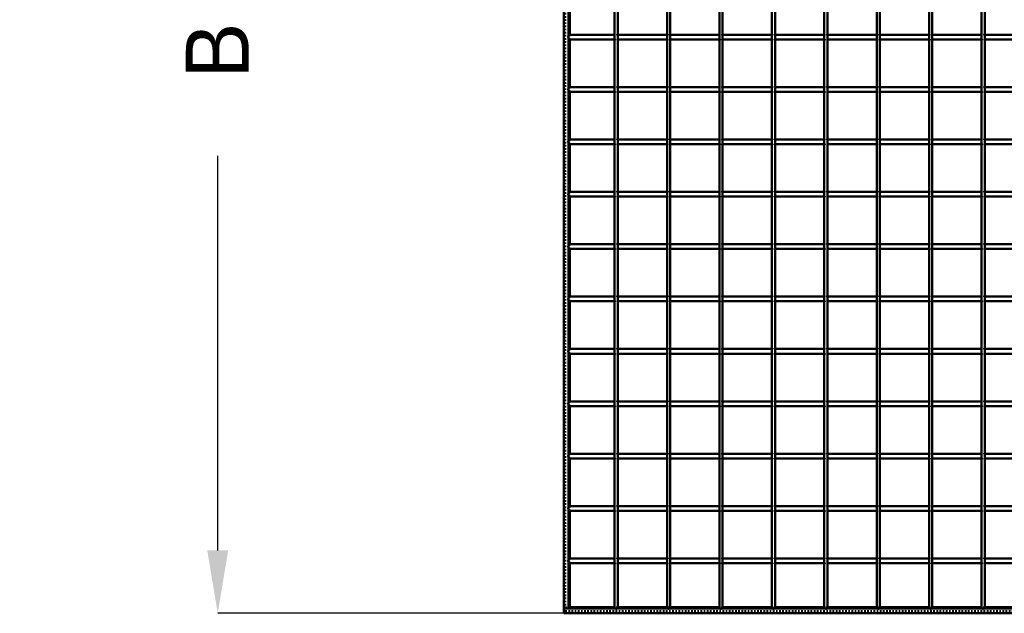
# Model space of a CAD drawing. Header units: millimetres. Extents: x -796 to 562, y -500 to 878.
# Tile 1 of 7: x -796 to -170, y -500 to -122. Entities that reach past the tile are written whole.
import ezdxf

# ---------------------------------------------------------------- set-up
doc = ezdxf.new("R2010")
doc.units = ezdxf.units.MM
doc.linetypes.add('Dashed', pattern=[2, 1, -1])
for name, color, linetype, lineweight in [('2d ConnectionPoints', 7, 'Continuous', 50), ('AM_0', 7, 'Continuous', 50), ('AM_5', 3, 'Continuous', 25), ('AM_9', 6, 'Dashed', 25)]:
    doc.layers.add(name, color=color, linetype=linetype, lineweight=lineweight)
doc.dimstyles.new('ISO-25', dxfattribs={"dimtxt": 2.5, "dimasz": 2.5, "dimexe": 1.25, "dimexo": 0.625, "dimtad": 1, "dimtxsty": 'Standard', "dimcen": 2.5, "dimadec": 0, "dimazin": 0, "dimtfac": 1, "dimtmove": 0, "dimatfit": 3, "dimfxl": 1, "dimarcsym": 0})

# ---------------------------------------------------------------- blocks, each defined once
blk = doc.blocks.new('2_LP330333P35011000900HORIZONTAL1_0_in_LPP3303331190010003500_4')
at = {"layer": 'AM_0'}
for p, q in [((450, -497), (-450, -497)), ((-450, -497), (-450, -500)), ((450, -500), (-450, -500)), ((-417.625, -496.05), (-446.05, -496.05)), ((-384.295, -496.05), (-415.625, -496.05)), ((-350.965, -496.05), (-382.295, -496.05)), ((-317.635, -496.05), (-348.965, -496.05)), ((-284.305, -496.05), (-315.635, -496.05)), ((-250.975, -496.05), (-282.305, -496.05)), ((-217.645, -496.05), (-248.975, -496.05)), ((-184.315, -496.05), (-215.645, -496.05)), ((-150.985, -496.05), (-182.315, -496.05))]:
    blk.add_line(p, q, dxfattribs=at)
at = {"layer": 'AM_9'}
for p, q in [((-446.05, -496.05), (-450, -496.05)), ((450, -498.4), (-450, -498.4)), ((450, -498.922), (-450, -498.922)), ((-415.625, -496.05), (-417.625, -496.05)), ((-382.295, -496.05), (-384.295, -496.05)), ((-348.965, -496.05), (-350.965, -496.05)), ((-315.635, -496.05), (-317.635, -496.05)), ((-282.305, -496.05), (-284.305, -496.05)), ((-248.975, -496.05), (-250.975, -496.05)), ((-215.645, -496.05), (-217.645, -496.05)), ((-182.315, -496.05), (-184.315, -496.05))]:
    blk.add_line(p, q, dxfattribs=at)
blk = doc.blocks.new('3_LP330333P35011000900VERTICALC1_0_in_LPP3303331190010003500_4')
at = {"layer": 'AM_0'}
for p, q in [((-417.625, -497), (-417.625, 497)), ((-415.625, -497), (-415.625, 497)), ((-415.625, -497), (-417.625, -497))]:
    blk.add_line(p, q, dxfattribs=at)
blk = doc.blocks.new('4_LP330333P35011000900VERTICALC2_0_in_LPP3303331190010003500_4')
at = {"layer": 'AM_0'}
for p, q in [((-384.295, -497), (-384.295, 497)), ((-382.295, -497), (-382.295, 497)), ((-382.295, -497), (-384.295, -497))]:
    blk.add_line(p, q, dxfattribs=at)
blk = doc.blocks.new('5_LP330333P35011000900VERTICALC3_0_in_LPP3303331190010003500_4')
at = {"layer": 'AM_0'}
for p, q in [((-350.965, -497), (-350.965, 497)), ((-348.965, -497), (-348.965, 497)), ((-348.965, -497), (-350.965, -497))]:
    blk.add_line(p, q, dxfattribs=at)
blk = doc.blocks.new('6_LP330333P35011000900VERTICALC4_0_in_LPP3303331190010003500_4')
at = {"layer": 'AM_0'}
for p, q in [((-317.635, -497), (-317.635, 497)), ((-315.635, -497), (-315.635, 497)), ((-315.635, -497), (-317.635, -497))]:
    blk.add_line(p, q, dxfattribs=at)
blk = doc.blocks.new('7_LP330333P35011000900VERTICALC5_0_in_LPP3303331190010003500_4')
at = {"layer": 'AM_0'}
for p, q in [((-284.305, -497), (-284.305, 497)), ((-282.305, -497), (-282.305, 497)), ((-282.305, -497), (-284.305, -497))]:
    blk.add_line(p, q, dxfattribs=at)
blk = doc.blocks.new('8_LP330333P35011000900VERTICALC6_0_in_LPP3303331190010003500_4')
at = {"layer": 'AM_0'}
for p, q in [((-250.975, -497), (-250.975, 497)), ((-248.975, -497), (-248.975, 497)), ((-248.975, -497), (-250.975, -497))]:
    blk.add_line(p, q, dxfattribs=at)
blk = doc.blocks.new('9_LP330333P35011000900VERTICALC7_0_in_LPP3303331190010003500_4')
at = {"layer": 'AM_0'}
for p, q in [((-217.645, -497), (-217.645, 497)), ((-215.645, -497), (-215.645, 497)), ((-215.645, -497), (-217.645, -497))]:
    blk.add_line(p, q, dxfattribs=at)
blk = doc.blocks.new('10_LP330333P35011000900VERTICALC8_0_in_LPP3303331190010003500_4')
at = {"layer": 'AM_0'}
for p, q in [((-184.315, -497), (-184.315, 497)), ((-182.315, -497), (-182.315, 497)), ((-182.315, -497), (-184.315, -497))]:
    blk.add_line(p, q, dxfattribs=at)
blk = doc.blocks.new('30_8chy1u8w46xf66ueij6398v4b________0_in_LPP3303331190010003500_4')
at = {"layer": 'AM_0'}
for p, q in [((-447, -465.12), (-447, -468.12)), ((-417.625, -465.12), (-447, -465.12)), ((-417.625, -468.12), (-447, -468.12)), ((-417.625, -465.12), (-417.625, -468.12)), ((-415.625, -468.12), (-415.625, -465.12)), ((-384.295, -465.12), (-415.625, -465.12)), ((-384.295, -468.12), (-415.625, -468.12)), ((-384.295, -465.12), (-384.295, -468.12)), ((-350.965, -465.12), (-382.295, -465.12)), ((-382.295, -468.12), (-382.295, -465.12)), ((-350.965, -468.12), (-382.295, -468.12)), ((-350.965, -465.12), (-350.965, -468.12)), ((-348.965, -468.12), (-348.965, -465.12)), ((-317.635, -465.12), (-348.965, -465.12)), ((-317.635, -468.12), (-348.965, -468.12)), ((-317.635, -465.12), (-317.635, -468.12)), ((-315.635, -468.12), (-315.635, -465.12)), ((-284.305, -465.12), (-315.635, -465.12)), ((-284.305, -468.12), (-315.635, -468.12)), ((-284.305, -465.12), (-284.305, -468.12)), ((-282.305, -468.12), (-282.305, -465.12)), ((-250.975, -465.12), (-282.305, -465.12)), ((-250.975, -468.12), (-282.305, -468.12)), ((-250.975, -465.12), (-250.975, -468.12)), ((-248.975, -468.12), (-248.975, -465.12)), ((-217.645, -465.12), (-248.975, -465.12)), ((-217.645, -468.12), (-248.975, -468.12)), ((-217.645, -465.12), (-217.645, -468.12)), ((-215.645, -468.12), (-215.645, -465.12)), ((-184.315, -465.12), (-215.645, -465.12)), ((-184.315, -468.12), (-215.645, -468.12)), ((-184.315, -465.12), (-184.315, -468.12)), ((-182.315, -468.12), (-182.315, -465.12)), ((-150.985, -465.12), (-182.315, -465.12)), ((-150.985, -468.12), (-182.315, -468.12))]:
    blk.add_line(p, q, dxfattribs=at)
at = {"layer": 'AM_9'}
for p, q in [((-415.625, -465.12), (-417.625, -465.12)), ((-417.625, -468.12), (-415.625, -468.12)), ((-382.295, -465.12), (-384.295, -465.12)), ((-384.295, -468.12), (-382.295, -468.12)), ((-348.965, -465.12), (-350.965, -465.12)), ((-350.965, -468.12), (-348.965, -468.12)), ((-315.635, -465.12), (-317.635, -465.12)), ((-317.635, -468.12), (-315.635, -468.12)), ((-282.305, -465.12), (-284.305, -465.12)), ((-284.305, -468.12), (-282.305, -468.12)), ((-248.975, -465.12), (-250.975, -465.12)), ((-250.975, -468.12), (-248.975, -468.12)), ((-215.645, -465.12), (-217.645, -465.12)), ((-217.645, -468.12), (-215.645, -468.12)), ((-182.315, -465.12), (-184.315, -465.12)), ((-184.315, -468.12), (-182.315, -468.12))]:
    blk.add_line(p, q, dxfattribs=at)
blk = doc.blocks.new('31_3y59hkz8xoux7019dk7me05kd________0_in_LPP3303331190010003500_4')
at = {"layer": 'AM_0'}
for p, q in [((-447, -431.79), (-447, -434.79)), ((-417.625, -431.79), (-447, -431.79)), ((-417.625, -431.79), (-417.625, -434.79)), ((-415.625, -434.79), (-415.625, -431.79)), ((-384.295, -431.79), (-415.625, -431.79)), ((-384.295, -431.79), (-384.295, -434.79)), ((-350.965, -431.79), (-382.295, -431.79)), ((-382.295, -434.79), (-382.295, -431.79)), ((-350.965, -431.79), (-350.965, -434.79)), ((-348.965, -434.79), (-348.965, -431.79)), ((-317.635, -431.79), (-348.965, -431.79)), ((-317.635, -431.79), (-317.635, -434.79)), ((-315.635, -434.79), (-315.635, -431.79)), ((-284.305, -431.79), (-315.635, -431.79)), ((-284.305, -431.79), (-284.305, -434.79)), ((-282.305, -434.79), (-282.305, -431.79)), ((-250.975, -431.79), (-282.305, -431.79)), ((-250.975, -431.79), (-250.975, -434.79)), ((-248.975, -434.79), (-248.975, -431.79)), ((-217.645, -431.79), (-248.975, -431.79)), ((-217.645, -431.79), (-217.645, -434.79)), ((-215.645, -434.79), (-215.645, -431.79)), ((-184.315, -431.79), (-215.645, -431.79)), ((-184.315, -431.79), (-184.315, -434.79)), ((-182.315, -434.79), (-182.315, -431.79)), ((-150.985, -431.79), (-182.315, -431.79)), ((-417.625, -434.79), (-447, -434.79)), ((-384.295, -434.79), (-415.625, -434.79)), ((-350.965, -434.79), (-382.295, -434.79)), ((-317.635, -434.79), (-348.965, -434.79)), ((-284.305, -434.79), (-315.635, -434.79)), ((-250.975, -434.79), (-282.305, -434.79)), ((-217.645, -434.79), (-248.975, -434.79)), ((-184.315, -434.79), (-215.645, -434.79)), ((-150.985, -434.79), (-182.315, -434.79))]:
    blk.add_line(p, q, dxfattribs=at)
at = {"layer": 'AM_9'}
for p, q in [((-415.625, -431.79), (-417.625, -431.79)), ((-382.295, -431.79), (-384.295, -431.79)), ((-348.965, -431.79), (-350.965, -431.79)), ((-315.635, -431.79), (-317.635, -431.79)), ((-282.305, -431.79), (-284.305, -431.79)), ((-248.975, -431.79), (-250.975, -431.79)), ((-215.645, -431.79), (-217.645, -431.79)), ((-182.315, -431.79), (-184.315, -431.79)), ((-417.625, -434.79), (-415.625, -434.79)), ((-384.295, -434.79), (-382.295, -434.79)), ((-350.965, -434.79), (-348.965, -434.79)), ((-317.635, -434.79), (-315.635, -434.79)), ((-284.305, -434.79), (-282.305, -434.79)), ((-250.975, -434.79), (-248.975, -434.79)), ((-217.645, -434.79), (-215.645, -434.79)), ((-184.315, -434.79), (-182.315, -434.79))]:
    blk.add_line(p, q, dxfattribs=at)
blk = doc.blocks.new('32_n5tujy9p6k34bdql3cqjecyzc________0_in_LPP3303331190010003500_4')
at = {"layer": 'AM_0'}
for p, q in [((-447, -398.46), (-447, -401.46)), ((-417.625, -398.46), (-447, -398.46)), ((-417.625, -398.46), (-417.625, -401.46)), ((-415.625, -401.46), (-415.625, -398.46)), ((-384.295, -398.46), (-415.625, -398.46)), ((-384.295, -398.46), (-384.295, -401.46)), ((-350.965, -398.46), (-382.295, -398.46)), ((-382.295, -401.46), (-382.295, -398.46)), ((-350.965, -398.46), (-350.965, -401.46)), ((-348.965, -401.46), (-348.965, -398.46)), ((-317.635, -398.46), (-348.965, -398.46)), ((-317.635, -398.46), (-317.635, -401.46)), ((-315.635, -401.46), (-315.635, -398.46)), ((-284.305, -398.46), (-315.635, -398.46)), ((-284.305, -398.46), (-284.305, -401.46)), ((-282.305, -401.46), (-282.305, -398.46)), ((-250.975, -398.46), (-282.305, -398.46)), ((-250.975, -398.46), (-250.975, -401.46)), ((-248.975, -401.46), (-248.975, -398.46)), ((-217.645, -398.46), (-248.975, -398.46)), ((-217.645, -398.46), (-217.645, -401.46)), ((-215.645, -401.46), (-215.645, -398.46)), ((-184.315, -398.46), (-215.645, -398.46)), ((-184.315, -398.46), (-184.315, -401.46)), ((-182.315, -401.46), (-182.315, -398.46)), ((-150.985, -398.46), (-182.315, -398.46)), ((-417.625, -401.46), (-447, -401.46)), ((-384.295, -401.46), (-415.625, -401.46)), ((-350.965, -401.46), (-382.295, -401.46)), ((-317.635, -401.46), (-348.965, -401.46)), ((-284.305, -401.46), (-315.635, -401.46)), ((-250.975, -401.46), (-282.305, -401.46)), ((-217.645, -401.46), (-248.975, -401.46)), ((-184.315, -401.46), (-215.645, -401.46)), ((-150.985, -401.46), (-182.315, -401.46))]:
    blk.add_line(p, q, dxfattribs=at)
at = {"layer": 'AM_9'}
for p, q in [((-415.625, -398.46), (-417.625, -398.46)), ((-382.295, -398.46), (-384.295, -398.46)), ((-348.965, -398.46), (-350.965, -398.46)), ((-315.635, -398.46), (-317.635, -398.46)), ((-282.305, -398.46), (-284.305, -398.46)), ((-248.975, -398.46), (-250.975, -398.46)), ((-215.645, -398.46), (-217.645, -398.46)), ((-182.315, -398.46), (-184.315, -398.46)), ((-417.625, -401.46), (-415.625, -401.46)), ((-384.295, -401.46), (-382.295, -401.46)), ((-350.965, -401.46), (-348.965, -401.46)), ((-317.635, -401.46), (-315.635, -401.46)), ((-284.305, -401.46), (-282.305, -401.46)), ((-250.975, -401.46), (-248.975, -401.46)), ((-217.645, -401.46), (-215.645, -401.46)), ((-184.315, -401.46), (-182.315, -401.46))]:
    blk.add_line(p, q, dxfattribs=at)
blk = doc.blocks.new('33_ccrrh4ilxdxyccq0lz3hvyw9c________0_in_LPP3303331190010003500_4')
at = {"layer": 'AM_0'}
for p, q in [((-447, -365.13), (-447, -368.13)), ((-417.625, -365.13), (-447, -365.13)), ((-417.625, -368.13), (-447, -368.13)), ((-417.625, -365.13), (-417.625, -368.13)), ((-415.625, -368.13), (-415.625, -365.13)), ((-384.295, -365.13), (-415.625, -365.13)), ((-384.295, -368.13), (-415.625, -368.13)), ((-384.295, -365.13), (-384.295, -368.13)), ((-350.965, -365.13), (-382.295, -365.13)), ((-382.295, -368.13), (-382.295, -365.13)), ((-350.965, -368.13), (-382.295, -368.13)), ((-350.965, -365.13), (-350.965, -368.13)), ((-348.965, -368.13), (-348.965, -365.13)), ((-317.635, -365.13), (-348.965, -365.13)), ((-317.635, -368.13), (-348.965, -368.13)), ((-317.635, -365.13), (-317.635, -368.13)), ((-315.635, -368.13), (-315.635, -365.13)), ((-284.305, -365.13), (-315.635, -365.13)), ((-284.305, -368.13), (-315.635, -368.13)), ((-284.305, -365.13), (-284.305, -368.13)), ((-282.305, -368.13), (-282.305, -365.13)), ((-250.975, -365.13), (-282.305, -365.13)), ((-250.975, -368.13), (-282.305, -368.13)), ((-250.975, -365.13), (-250.975, -368.13)), ((-248.975, -368.13), (-248.975, -365.13)), ((-217.645, -365.13), (-248.975, -365.13)), ((-217.645, -368.13), (-248.975, -368.13)), ((-217.645, -365.13), (-217.645, -368.13)), ((-215.645, -368.13), (-215.645, -365.13)), ((-184.315, -365.13), (-215.645, -365.13)), ((-184.315, -368.13), (-215.645, -368.13)), ((-184.315, -365.13), (-184.315, -368.13)), ((-182.315, -368.13), (-182.315, -365.13)), ((-150.985, -365.13), (-182.315, -365.13)), ((-150.985, -368.13), (-182.315, -368.13))]:
    blk.add_line(p, q, dxfattribs=at)
at = {"layer": 'AM_9'}
for p, q in [((-415.625, -365.13), (-417.625, -365.13)), ((-417.625, -368.13), (-415.625, -368.13)), ((-382.295, -365.13), (-384.295, -365.13)), ((-384.295, -368.13), (-382.295, -368.13)), ((-348.965, -365.13), (-350.965, -365.13)), ((-350.965, -368.13), (-348.965, -368.13)), ((-315.635, -365.13), (-317.635, -365.13)), ((-317.635, -368.13), (-315.635, -368.13)), ((-282.305, -365.13), (-284.305, -365.13)), ((-284.305, -368.13), (-282.305, -368.13)), ((-248.975, -365.13), (-250.975, -365.13)), ((-250.975, -368.13), (-248.975, -368.13)), ((-215.645, -365.13), (-217.645, -365.13)), ((-217.645, -368.13), (-215.645, -368.13)), ((-182.315, -365.13), (-184.315, -365.13)), ((-184.315, -368.13), (-182.315, -368.13))]:
    blk.add_line(p, q, dxfattribs=at)
blk = doc.blocks.new('34_2ppi1jg6nfwelgdqwcahn3fru________0_in_LPP3303331190010003500_4')
at = {"layer": 'AM_0'}
for p, q in [((-447, -331.8), (-447, -334.8)), ((-417.625, -331.8), (-447, -331.8)), ((-417.625, -331.8), (-417.625, -334.8)), ((-415.625, -334.8), (-415.625, -331.8)), ((-384.295, -331.8), (-415.625, -331.8)), ((-384.295, -331.8), (-384.295, -334.8)), ((-350.965, -331.8), (-382.295, -331.8)), ((-382.295, -334.8), (-382.295, -331.8)), ((-350.965, -331.8), (-350.965, -334.8)), ((-348.965, -334.8), (-348.965, -331.8)), ((-317.635, -331.8), (-348.965, -331.8)), ((-317.635, -331.8), (-317.635, -334.8)), ((-315.635, -334.8), (-315.635, -331.8)), ((-284.305, -331.8), (-315.635, -331.8)), ((-284.305, -331.8), (-284.305, -334.8)), ((-282.305, -334.8), (-282.305, -331.8)), ((-250.975, -331.8), (-282.305, -331.8)), ((-250.975, -331.8), (-250.975, -334.8)), ((-248.975, -334.8), (-248.975, -331.8)), ((-217.645, -331.8), (-248.975, -331.8)), ((-217.645, -331.8), (-217.645, -334.8)), ((-215.645, -334.8), (-215.645, -331.8)), ((-184.315, -331.8), (-215.645, -331.8)), ((-184.315, -331.8), (-184.315, -334.8)), ((-182.315, -334.8), (-182.315, -331.8)), ((-150.985, -331.8), (-182.315, -331.8)), ((-417.625, -334.8), (-447, -334.8)), ((-384.295, -334.8), (-415.625, -334.8)), ((-350.965, -334.8), (-382.295, -334.8)), ((-317.635, -334.8), (-348.965, -334.8)), ((-284.305, -334.8), (-315.635, -334.8)), ((-250.975, -334.8), (-282.305, -334.8)), ((-217.645, -334.8), (-248.975, -334.8)), ((-184.315, -334.8), (-215.645, -334.8)), ((-150.985, -334.8), (-182.315, -334.8))]:
    blk.add_line(p, q, dxfattribs=at)
at = {"layer": 'AM_9'}
for p, q in [((-415.625, -331.8), (-417.625, -331.8)), ((-382.295, -331.8), (-384.295, -331.8)), ((-348.965, -331.8), (-350.965, -331.8)), ((-315.635, -331.8), (-317.635, -331.8)), ((-282.305, -331.8), (-284.305, -331.8)), ((-248.975, -331.8), (-250.975, -331.8)), ((-215.645, -331.8), (-217.645, -331.8)), ((-182.315, -331.8), (-184.315, -331.8)), ((-417.625, -334.8), (-415.625, -334.8)), ((-384.295, -334.8), (-382.295, -334.8)), ((-350.965, -334.8), (-348.965, -334.8)), ((-317.635, -334.8), (-315.635, -334.8)), ((-284.305, -334.8), (-282.305, -334.8)), ((-250.975, -334.8), (-248.975, -334.8)), ((-217.645, -334.8), (-215.645, -334.8)), ((-184.315, -334.8), (-182.315, -334.8))]:
    blk.add_line(p, q, dxfattribs=at)
blk = doc.blocks.new('35_u3lcs45716lhwelkfov4czpyq________0_in_LPP3303331190010003500_4')
at = {"layer": 'AM_0'}
for p, q in [((-447, -298.47), (-447, -301.47)), ((-417.625, -298.47), (-447, -298.47)), ((-417.625, -298.47), (-417.625, -301.47)), ((-415.625, -301.47), (-415.625, -298.47)), ((-384.295, -298.47), (-415.625, -298.47)), ((-384.295, -298.47), (-384.295, -301.47)), ((-350.965, -298.47), (-382.295, -298.47)), ((-382.295, -301.47), (-382.295, -298.47)), ((-350.965, -298.47), (-350.965, -301.47)), ((-348.965, -301.47), (-348.965, -298.47)), ((-317.635, -298.47), (-348.965, -298.47)), ((-317.635, -298.47), (-317.635, -301.47)), ((-315.635, -301.47), (-315.635, -298.47)), ((-284.305, -298.47), (-315.635, -298.47)), ((-284.305, -298.47), (-284.305, -301.47)), ((-282.305, -301.47), (-282.305, -298.47)), ((-250.975, -298.47), (-282.305, -298.47)), ((-250.975, -298.47), (-250.975, -301.47)), ((-248.975, -301.47), (-248.975, -298.47)), ((-217.645, -298.47), (-248.975, -298.47)), ((-217.645, -298.47), (-217.645, -301.47)), ((-215.645, -301.47), (-215.645, -298.47)), ((-184.315, -298.47), (-215.645, -298.47)), ((-184.315, -298.47), (-184.315, -301.47)), ((-182.315, -301.47), (-182.315, -298.47)), ((-150.985, -298.47), (-182.315, -298.47)), ((-417.625, -301.47), (-447, -301.47)), ((-384.295, -301.47), (-415.625, -301.47)), ((-350.965, -301.47), (-382.295, -301.47)), ((-317.635, -301.47), (-348.965, -301.47)), ((-284.305, -301.47), (-315.635, -301.47)), ((-250.975, -301.47), (-282.305, -301.47)), ((-217.645, -301.47), (-248.975, -301.47)), ((-184.315, -301.47), (-215.645, -301.47)), ((-150.985, -301.47), (-182.315, -301.47))]:
    blk.add_line(p, q, dxfattribs=at)
at = {"layer": 'AM_9'}
for p, q in [((-415.625, -298.47), (-417.625, -298.47)), ((-382.295, -298.47), (-384.295, -298.47)), ((-348.965, -298.47), (-350.965, -298.47)), ((-315.635, -298.47), (-317.635, -298.47)), ((-282.305, -298.47), (-284.305, -298.47)), ((-248.975, -298.47), (-250.975, -298.47)), ((-215.645, -298.47), (-217.645, -298.47)), ((-182.315, -298.47), (-184.315, -298.47)), ((-417.625, -301.47), (-415.625, -301.47)), ((-384.295, -301.47), (-382.295, -301.47)), ((-350.965, -301.47), (-348.965, -301.47)), ((-317.635, -301.47), (-315.635, -301.47)), ((-284.305, -301.47), (-282.305, -301.47)), ((-250.975, -301.47), (-248.975, -301.47)), ((-217.645, -301.47), (-215.645, -301.47)), ((-184.315, -301.47), (-182.315, -301.47))]:
    blk.add_line(p, q, dxfattribs=at)
blk = doc.blocks.new('36_40h10g9zemp7ac5pr8avc490y________0_in_LPP3303331190010003500_4')
at = {"layer": 'AM_0'}
for p, q in [((-447, -265.14), (-447, -268.14)), ((-417.625, -265.14), (-447, -265.14)), ((-417.625, -268.14), (-447, -268.14)), ((-417.625, -265.14), (-417.625, -268.14)), ((-415.625, -268.14), (-415.625, -265.14)), ((-384.295, -265.14), (-415.625, -265.14)), ((-384.295, -268.14), (-415.625, -268.14)), ((-384.295, -265.14), (-384.295, -268.14)), ((-350.965, -265.14), (-382.295, -265.14)), ((-382.295, -268.14), (-382.295, -265.14)), ((-350.965, -268.14), (-382.295, -268.14)), ((-350.965, -265.14), (-350.965, -268.14)), ((-348.965, -268.14), (-348.965, -265.14)), ((-317.635, -265.14), (-348.965, -265.14)), ((-317.635, -268.14), (-348.965, -268.14)), ((-317.635, -265.14), (-317.635, -268.14)), ((-315.635, -268.14), (-315.635, -265.14)), ((-284.305, -265.14), (-315.635, -265.14)), ((-284.305, -268.14), (-315.635, -268.14)), ((-284.305, -265.14), (-284.305, -268.14)), ((-282.305, -268.14), (-282.305, -265.14)), ((-250.975, -265.14), (-282.305, -265.14)), ((-250.975, -268.14), (-282.305, -268.14)), ((-250.975, -265.14), (-250.975, -268.14)), ((-248.975, -268.14), (-248.975, -265.14)), ((-217.645, -265.14), (-248.975, -265.14)), ((-217.645, -268.14), (-248.975, -268.14)), ((-217.645, -265.14), (-217.645, -268.14)), ((-215.645, -268.14), (-215.645, -265.14)), ((-184.315, -265.14), (-215.645, -265.14)), ((-184.315, -268.14), (-215.645, -268.14)), ((-184.315, -265.14), (-184.315, -268.14)), ((-182.315, -268.14), (-182.315, -265.14)), ((-150.985, -265.14), (-182.315, -265.14)), ((-150.985, -268.14), (-182.315, -268.14))]:
    blk.add_line(p, q, dxfattribs=at)
at = {"layer": 'AM_9'}
for p, q in [((-415.625, -265.14), (-417.625, -265.14)), ((-417.625, -268.14), (-415.625, -268.14)), ((-382.295, -265.14), (-384.295, -265.14)), ((-384.295, -268.14), (-382.295, -268.14)), ((-348.965, -265.14), (-350.965, -265.14)), ((-350.965, -268.14), (-348.965, -268.14)), ((-315.635, -265.14), (-317.635, -265.14)), ((-317.635, -268.14), (-315.635, -268.14)), ((-282.305, -265.14), (-284.305, -265.14)), ((-284.305, -268.14), (-282.305, -268.14)), ((-248.975, -265.14), (-250.975, -265.14)), ((-250.975, -268.14), (-248.975, -268.14)), ((-215.645, -265.14), (-217.645, -265.14)), ((-217.645, -268.14), (-215.645, -268.14)), ((-182.315, -265.14), (-184.315, -265.14)), ((-184.315, -268.14), (-182.315, -268.14))]:
    blk.add_line(p, q, dxfattribs=at)
blk = doc.blocks.new('37_sp959b0tkg8fcgbdf99p3utpg________0_in_LPP3303331190010003500_4')
at = {"layer": 'AM_0'}
for p, q in [((-447, -231.81), (-447, -234.81)), ((-417.625, -231.81), (-447, -231.81)), ((-417.625, -234.81), (-447, -234.81)), ((-417.625, -231.81), (-417.625, -234.81)), ((-415.625, -234.81), (-415.625, -231.81)), ((-384.295, -231.81), (-415.625, -231.81)), ((-384.295, -234.81), (-415.625, -234.81)), ((-384.295, -231.81), (-384.295, -234.81)), ((-350.965, -231.81), (-382.295, -231.81)), ((-382.295, -234.81), (-382.295, -231.81)), ((-350.965, -234.81), (-382.295, -234.81)), ((-350.965, -231.81), (-350.965, -234.81)), ((-348.965, -234.81), (-348.965, -231.81)), ((-317.635, -231.81), (-348.965, -231.81)), ((-317.635, -234.81), (-348.965, -234.81)), ((-317.635, -231.81), (-317.635, -234.81)), ((-315.635, -234.81), (-315.635, -231.81)), ((-284.305, -231.81), (-315.635, -231.81)), ((-284.305, -234.81), (-315.635, -234.81)), ((-284.305, -231.81), (-284.305, -234.81)), ((-282.305, -234.81), (-282.305, -231.81)), ((-250.975, -231.81), (-282.305, -231.81)), ((-250.975, -234.81), (-282.305, -234.81)), ((-250.975, -231.81), (-250.975, -234.81)), ((-248.975, -234.81), (-248.975, -231.81)), ((-217.645, -231.81), (-248.975, -231.81)), ((-217.645, -234.81), (-248.975, -234.81)), ((-217.645, -231.81), (-217.645, -234.81)), ((-215.645, -234.81), (-215.645, -231.81)), ((-184.315, -231.81), (-215.645, -231.81)), ((-184.315, -234.81), (-215.645, -234.81)), ((-184.315, -231.81), (-184.315, -234.81)), ((-182.315, -234.81), (-182.315, -231.81)), ((-150.985, -231.81), (-182.315, -231.81)), ((-150.985, -234.81), (-182.315, -234.81))]:
    blk.add_line(p, q, dxfattribs=at)
at = {"layer": 'AM_9'}
for p, q in [((-415.625, -231.81), (-417.625, -231.81)), ((-417.625, -234.81), (-415.625, -234.81)), ((-382.295, -231.81), (-384.295, -231.81)), ((-384.295, -234.81), (-382.295, -234.81)), ((-348.965, -231.81), (-350.965, -231.81)), ((-350.965, -234.81), (-348.965, -234.81)), ((-315.635, -231.81), (-317.635, -231.81)), ((-317.635, -234.81), (-315.635, -234.81)), ((-282.305, -231.81), (-284.305, -231.81)), ((-284.305, -234.81), (-282.305, -234.81)), ((-248.975, -231.81), (-250.975, -231.81)), ((-250.975, -234.81), (-248.975, -234.81)), ((-215.645, -231.81), (-217.645, -231.81)), ((-217.645, -234.81), (-215.645, -234.81)), ((-182.315, -231.81), (-184.315, -231.81)), ((-184.315, -234.81), (-182.315, -234.81))]:
    blk.add_line(p, q, dxfattribs=at)
blk = doc.blocks.new('38_bborsd86ys3s63ggh032qreww________0_in_LPP3303331190010003500_4')
at = {"layer": 'AM_0'}
for p, q in [((-447, -198.48), (-447, -201.48)), ((-417.625, -198.48), (-447, -198.48)), ((-417.625, -198.48), (-417.625, -201.48)), ((-415.625, -201.48), (-415.625, -198.48)), ((-384.295, -198.48), (-415.625, -198.48)), ((-384.295, -198.48), (-384.295, -201.48)), ((-350.965, -198.48), (-382.295, -198.48)), ((-382.295, -201.48), (-382.295, -198.48)), ((-350.965, -198.48), (-350.965, -201.48)), ((-348.965, -201.48), (-348.965, -198.48)), ((-317.635, -198.48), (-348.965, -198.48)), ((-317.635, -198.48), (-317.635, -201.48)), ((-315.635, -201.48), (-315.635, -198.48)), ((-284.305, -198.48), (-315.635, -198.48)), ((-284.305, -198.48), (-284.305, -201.48)), ((-282.305, -201.48), (-282.305, -198.48)), ((-250.975, -198.48), (-282.305, -198.48)), ((-250.975, -198.48), (-250.975, -201.48)), ((-248.975, -201.48), (-248.975, -198.48)), ((-217.645, -198.48), (-248.975, -198.48)), ((-217.645, -198.48), (-217.645, -201.48)), ((-215.645, -201.48), (-215.645, -198.48)), ((-184.315, -198.48), (-215.645, -198.48)), ((-184.315, -198.48), (-184.315, -201.48)), ((-182.315, -201.48), (-182.315, -198.48)), ((-150.985, -198.48), (-182.315, -198.48)), ((-417.625, -201.48), (-447, -201.48)), ((-384.295, -201.48), (-415.625, -201.48)), ((-350.965, -201.48), (-382.295, -201.48)), ((-317.635, -201.48), (-348.965, -201.48)), ((-284.305, -201.48), (-315.635, -201.48)), ((-250.975, -201.48), (-282.305, -201.48)), ((-217.645, -201.48), (-248.975, -201.48)), ((-184.315, -201.48), (-215.645, -201.48)), ((-150.985, -201.48), (-182.315, -201.48))]:
    blk.add_line(p, q, dxfattribs=at)
at = {"layer": 'AM_9'}
for p, q in [((-415.625, -198.48), (-417.625, -198.48)), ((-382.295, -198.48), (-384.295, -198.48)), ((-348.965, -198.48), (-350.965, -198.48)), ((-315.635, -198.48), (-317.635, -198.48)), ((-282.305, -198.48), (-284.305, -198.48)), ((-248.975, -198.48), (-250.975, -198.48)), ((-215.645, -198.48), (-217.645, -198.48)), ((-182.315, -198.48), (-184.315, -198.48)), ((-417.625, -201.48), (-415.625, -201.48)), ((-384.295, -201.48), (-382.295, -201.48)), ((-350.965, -201.48), (-348.965, -201.48)), ((-317.635, -201.48), (-315.635, -201.48)), ((-284.305, -201.48), (-282.305, -201.48)), ((-250.975, -201.48), (-248.975, -201.48)), ((-217.645, -201.48), (-215.645, -201.48)), ((-184.315, -201.48), (-182.315, -201.48))]:
    blk.add_line(p, q, dxfattribs=at)
blk = doc.blocks.new('39_ywdgjuni9x1hy3ivz127o4otw________0_in_LPP3303331190010003500_4')
at = {"layer": 'AM_0'}
for p, q in [((-447, -165.15), (-447, -168.15)), ((-417.625, -165.15), (-447, -165.15)), ((-417.625, -168.15), (-447, -168.15)), ((-417.625, -165.15), (-417.625, -168.15)), ((-415.625, -168.15), (-415.625, -165.15)), ((-384.295, -165.15), (-415.625, -165.15)), ((-384.295, -168.15), (-415.625, -168.15)), ((-384.295, -165.15), (-384.295, -168.15)), ((-350.965, -165.15), (-382.295, -165.15)), ((-382.295, -168.15), (-382.295, -165.15)), ((-350.965, -168.15), (-382.295, -168.15)), ((-350.965, -165.15), (-350.965, -168.15)), ((-348.965, -168.15), (-348.965, -165.15)), ((-317.635, -165.15), (-348.965, -165.15)), ((-317.635, -168.15), (-348.965, -168.15)), ((-317.635, -165.15), (-317.635, -168.15)), ((-315.635, -168.15), (-315.635, -165.15)), ((-284.305, -165.15), (-315.635, -165.15)), ((-284.305, -168.15), (-315.635, -168.15)), ((-284.305, -165.15), (-284.305, -168.15)), ((-282.305, -168.15), (-282.305, -165.15)), ((-250.975, -165.15), (-282.305, -165.15)), ((-250.975, -168.15), (-282.305, -168.15)), ((-250.975, -165.15), (-250.975, -168.15)), ((-248.975, -168.15), (-248.975, -165.15)), ((-217.645, -165.15), (-248.975, -165.15)), ((-217.645, -168.15), (-248.975, -168.15)), ((-217.645, -165.15), (-217.645, -168.15)), ((-215.645, -168.15), (-215.645, -165.15)), ((-184.315, -165.15), (-215.645, -165.15)), ((-184.315, -168.15), (-215.645, -168.15)), ((-184.315, -165.15), (-184.315, -168.15)), ((-182.315, -168.15), (-182.315, -165.15)), ((-150.985, -165.15), (-182.315, -165.15)), ((-150.985, -168.15), (-182.315, -168.15))]:
    blk.add_line(p, q, dxfattribs=at)
at = {"layer": 'AM_9'}
for p, q in [((-415.625, -165.15), (-417.625, -165.15)), ((-417.625, -168.15), (-415.625, -168.15)), ((-382.295, -165.15), (-384.295, -165.15)), ((-384.295, -168.15), (-382.295, -168.15)), ((-348.965, -165.15), (-350.965, -165.15)), ((-350.965, -168.15), (-348.965, -168.15)), ((-315.635, -165.15), (-317.635, -165.15)), ((-317.635, -168.15), (-315.635, -168.15)), ((-282.305, -165.15), (-284.305, -165.15)), ((-284.305, -168.15), (-282.305, -168.15)), ((-248.975, -165.15), (-250.975, -165.15)), ((-250.975, -168.15), (-248.975, -168.15)), ((-215.645, -165.15), (-217.645, -165.15)), ((-217.645, -168.15), (-215.645, -168.15)), ((-182.315, -165.15), (-184.315, -165.15)), ((-184.315, -168.15), (-182.315, -168.15))]:
    blk.add_line(p, q, dxfattribs=at)
blk = doc.blocks.new('40_jxuggd8ay1g6cc1bydmsl59ve________0_in_LPP3303331190010003500_4')
at = {"layer": 'AM_0'}
for p, q in [((-447, -131.82), (-447, -134.82)), ((-417.625, -131.82), (-447, -131.82)), ((-417.625, -134.82), (-447, -134.82)), ((-417.625, -131.82), (-417.625, -134.82)), ((-415.625, -134.82), (-415.625, -131.82)), ((-384.295, -131.82), (-415.625, -131.82)), ((-384.295, -134.82), (-415.625, -134.82)), ((-384.295, -131.82), (-384.295, -134.82)), ((-350.965, -131.82), (-382.295, -131.82)), ((-382.295, -134.82), (-382.295, -131.82)), ((-350.965, -134.82), (-382.295, -134.82)), ((-350.965, -131.82), (-350.965, -134.82)), ((-348.965, -134.82), (-348.965, -131.82)), ((-317.635, -131.82), (-348.965, -131.82)), ((-317.635, -134.82), (-348.965, -134.82)), ((-317.635, -131.82), (-317.635, -134.82)), ((-315.635, -134.82), (-315.635, -131.82)), ((-284.305, -131.82), (-315.635, -131.82)), ((-284.305, -134.82), (-315.635, -134.82)), ((-284.305, -131.82), (-284.305, -134.82)), ((-282.305, -134.82), (-282.305, -131.82)), ((-250.975, -131.82), (-282.305, -131.82)), ((-250.975, -134.82), (-282.305, -134.82)), ((-250.975, -131.82), (-250.975, -134.82)), ((-248.975, -134.82), (-248.975, -131.82)), ((-217.645, -131.82), (-248.975, -131.82)), ((-217.645, -134.82), (-248.975, -134.82)), ((-217.645, -131.82), (-217.645, -134.82)), ((-215.645, -134.82), (-215.645, -131.82)), ((-184.315, -131.82), (-215.645, -131.82)), ((-184.315, -134.82), (-215.645, -134.82)), ((-184.315, -131.82), (-184.315, -134.82)), ((-182.315, -134.82), (-182.315, -131.82)), ((-150.985, -131.82), (-182.315, -131.82)), ((-150.985, -134.82), (-182.315, -134.82))]:
    blk.add_line(p, q, dxfattribs=at)
at = {"layer": 'AM_9'}
for p, q in [((-415.625, -131.82), (-417.625, -131.82)), ((-417.625, -134.82), (-415.625, -134.82)), ((-382.295, -131.82), (-384.295, -131.82)), ((-384.295, -134.82), (-382.295, -134.82)), ((-348.965, -131.82), (-350.965, -131.82)), ((-350.965, -134.82), (-348.965, -134.82)), ((-315.635, -131.82), (-317.635, -131.82)), ((-317.635, -134.82), (-315.635, -134.82)), ((-282.305, -131.82), (-284.305, -131.82)), ((-284.305, -134.82), (-282.305, -134.82)), ((-248.975, -131.82), (-250.975, -131.82)), ((-250.975, -134.82), (-248.975, -134.82)), ((-215.645, -131.82), (-217.645, -131.82)), ((-217.645, -134.82), (-215.645, -134.82)), ((-182.315, -131.82), (-184.315, -131.82)), ((-184.315, -134.82), (-182.315, -134.82))]:
    blk.add_line(p, q, dxfattribs=at)
blk = doc.blocks.new('59_LP330333P35011000900VERTICAL2_0_in_LPP3303331190010003500_4')
at = {"layer": 'AM_0'}
for p, q in [((-450, -497), (-450, 497)), ((-447, -497), (-447, 497)), ((-446.05, -131.82), (-446.05, -101.49)), ((-446.05, -165.15), (-446.05, -134.82)), ((-446.05, -198.48), (-446.05, -168.15)), ((-446.05, -231.81), (-446.05, -201.48)), ((-446.05, -265.14), (-446.05, -234.81)), ((-446.05, -298.47), (-446.05, -268.14)), ((-446.05, -331.8), (-446.05, -301.47)), ((-446.05, -365.13), (-446.05, -334.8)), ((-446.05, -398.46), (-446.05, -368.13)), ((-446.05, -431.79), (-446.05, -401.46)), ((-446.05, -465.12), (-446.05, -434.79)), ((-446.05, -496.05), (-446.05, -468.12)), ((-447, -497), (-450, -497))]:
    blk.add_line(p, q, dxfattribs=at)
at = {"layer": 'AM_9'}
for p, q in [((-448.99, -497), (-448.99, 497)), ((-448.55, -497), (-448.55, 497)), ((-446.05, -134.82), (-446.05, -131.82)), ((-446.05, -168.15), (-446.05, -165.15)), ((-446.05, -201.48), (-446.05, -198.48)), ((-446.05, -234.81), (-446.05, -231.81)), ((-446.05, -268.14), (-446.05, -265.14)), ((-446.05, -301.47), (-446.05, -298.47)), ((-446.05, -334.8), (-446.05, -331.8)), ((-446.05, -368.13), (-446.05, -365.13)), ((-446.05, -401.46), (-446.05, -398.46)), ((-446.05, -434.79), (-446.05, -431.79)), ((-446.05, -468.12), (-446.05, -465.12)), ((-446.05, -497), (-446.05, -496.05))]:
    blk.add_line(p, q, dxfattribs=at)
blk = doc.blocks.new('*D62')
at = {"layer": 'AM_5', "color": 0, "lineweight": -2}
for p, q in [((-450, 500), (-670, 500)), ((-670, 460), (-670, 208.94)), ((-670, -460), (-670, -208.94)), ((-450, -500), (-670, -500))]:
    blk.add_line(p, q, dxfattribs=at)
at = {"layer": 'AM_5', "color": 0}
for points in [[(-663.33, 460), (-676.67, 460), (-670, 500)], [(-676.67, -460), (-663.33, -460), (-670, -500)]]:
    blk.add_solid(points, dxfattribs=at)
at = {"layer": 'Defpoints', "color": 0}
for p in [(-450, 500), (-670, -500), (-450, -500)]:
    blk.add_point(p, dxfattribs=at)
at = {"layer": 'AM_5', "color": 0, "insert": (-670, 0), "char_height": 40, "attachment_point": 5, "rotation": 90}
blk.add_mtext('B = 1000 mm', dxfattribs=at)

msp = doc.modelspace()

# ---------------------------------------------------------------- linework, layer by layer
at = {"layer": '2d ConnectionPoints'}
for p in [(-447, -133.32), (-447, -133.32), (-447, -166.65), (-447, -166.65), (-447, -199.98), (-447, -199.98), (-447, -233.31), (-447, -233.31), (-447, -266.64), (-447, -266.64), (-447, -299.97), (-447, -299.97), (-447, -333.3), (-447, -333.3), (-447, -366.63), (-447, -366.63), (-447, -399.96), (-447, -399.96), (-447, -433.29), (-447, -433.29), (-447, -466.62), (-447, -466.62), (-416.625, -497), (-383.295, -497), (-349.965, -497), (-316.635, -497), (-283.305, -497), (-249.975, -497), (-216.645, -497), (-183.315, -497)]:
    msp.add_point(p, dxfattribs=at)

# ---------------------------------------------------------------- block references
for name in ['59_LP330333P35011000900VERTICAL2_0_in_LPP3303331190010003500_4', '3_LP330333P35011000900VERTICALC1_0_in_LPP3303331190010003500_4', '4_LP330333P35011000900VERTICALC2_0_in_LPP3303331190010003500_4', '5_LP330333P35011000900VERTICALC3_0_in_LPP3303331190010003500_4', '6_LP330333P35011000900VERTICALC4_0_in_LPP3303331190010003500_4', '7_LP330333P35011000900VERTICALC5_0_in_LPP3303331190010003500_4', '8_LP330333P35011000900VERTICALC6_0_in_LPP3303331190010003500_4', '9_LP330333P35011000900VERTICALC7_0_in_LPP3303331190010003500_4', '10_LP330333P35011000900VERTICALC8_0_in_LPP3303331190010003500_4', '40_jxuggd8ay1g6cc1bydmsl59ve________0_in_LPP3303331190010003500_4', '39_ywdgjuni9x1hy3ivz127o4otw________0_in_LPP3303331190010003500_4', '38_bborsd86ys3s63ggh032qreww________0_in_LPP3303331190010003500_4', '37_sp959b0tkg8fcgbdf99p3utpg________0_in_LPP3303331190010003500_4', '36_40h10g9zemp7ac5pr8avc490y________0_in_LPP3303331190010003500_4', '35_u3lcs45716lhwelkfov4czpyq________0_in_LPP3303331190010003500_4', '34_2ppi1jg6nfwelgdqwcahn3fru________0_in_LPP3303331190010003500_4', '33_ccrrh4ilxdxyccq0lz3hvyw9c________0_in_LPP3303331190010003500_4', '32_n5tujy9p6k34bdql3cqjecyzc________0_in_LPP3303331190010003500_4', '31_3y59hkz8xoux7019dk7me05kd________0_in_LPP3303331190010003500_4', '30_8chy1u8w46xf66ueij6398v4b________0_in_LPP3303331190010003500_4', '2_LP330333P35011000900HORIZONTAL1_0_in_LPP3303331190010003500_4']:
    msp.add_blockref(name, (0, 0))

# ---------------------------------------------------------------- dimensions: what is measured, and where the dimension line sits
at = {"layer": 'AM_5'}
dim = msp.add_linear_dim(base=(-670, -500), p1=(-450, 500), p2=(-450, -500), angle=90, text='B = 1000 mm', dimstyle='ISO-25', override={"dimtxt": 40, "dimasz": 40, "dimexe": 0, "dimexo": 0, "dimgap": 12}, dxfattribs=at)
dim.commit()
dim.dimension.update_dxf_attribs({"geometry": '*D62', "text_midpoint": (-670, 0), "dimtype": 160, "text_rotation": 90})

doc.saveas('drawing.dxf')
